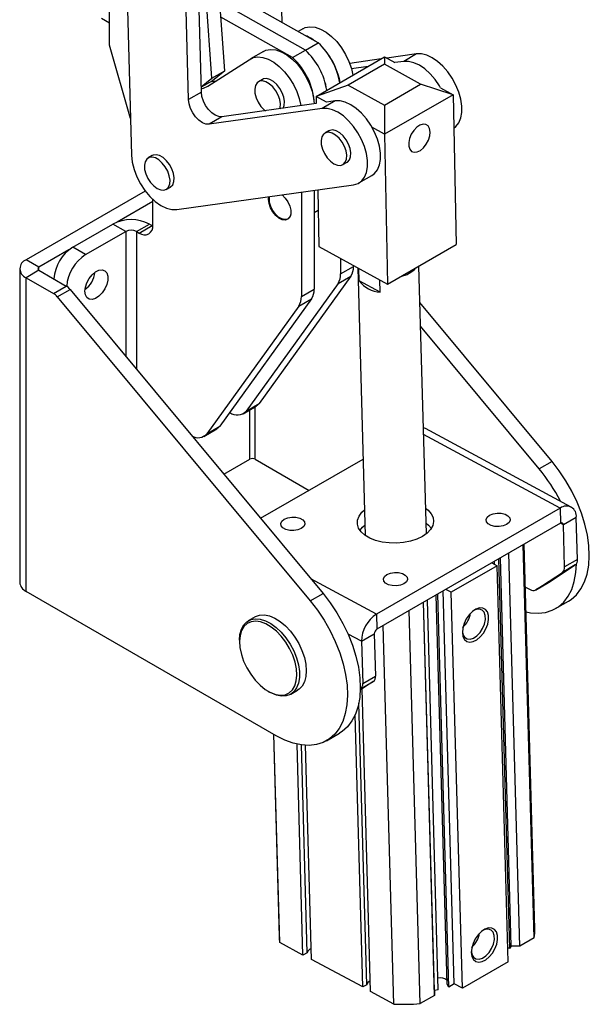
# Model space of a CAD drawing. Extents: x 56 to 806, y 64 to 579.
# Tile 1 of 9: x 135 to 234, y 64 to 236. Entities that reach past the tile are written whole.
import ezdxf

# ---------------------------------------------------------------- set-up
doc = ezdxf.new("R2010")
doc.units = 0
doc.header["$LTSCALE"] = 2
doc.layers.get('0').update_dxf_attribs({"linetype": 'CONTINUOUS'})

msp = doc.modelspace()

# ---------------------------------------------------------------- linework, layer by layer
at = {"color": 7, "linetype": 'CONTINUOUS'}
for p, q in [((180.54158, 235.280632), (179.896902, 258.565486)), ((153.07954, 254.662919), (154.258272, 212.088799)), ((170.512253, 226.826444), (168.53483, 254.27054)), ((166.43864, 223.109221), (165.684141, 250.360633)), ((164.199468, 221.816575), (163.44497, 249.067987)), ((168.273081, 225.533798), (166.600028, 248.75363)), ((186.837185, 231.734604), (169.453089, 241.526277)), ((150.413674, 231.295614), (150.413674, 238.372301)), ((184.598013, 230.441958), (169.644886, 238.864376)), ((150.413675, 235.165759), (149.018648, 235.951515)), ((182.358842, 229.149312), (169.836684, 236.202476)), ((184.129515, 234.191651), (183.312413, 233.719948)), ((154.079973, 218.528688), (150.413674, 231.295614)), ((182.358842, 229.149312), (184.598013, 230.441958)), ((184.598013, 230.441958), (186.837185, 231.734604)), ((167.594747, 224.143467), (174.770565, 228.765682)), ((177.270749, 230.23217), (175.031577, 228.939524)), ((186.44271, 222.357369), (198.416385, 229.269624)), ((197.80213, 228.915022), (192.323505, 228.145841)), ((198.416385, 229.269624), (198.378267, 227.98598)), ((198.416385, 229.269624), (200.219817, 228.276203)), ((203.984904, 229.783066), (198.804614, 229.055768)), ((203.984904, 229.783066), (201.745733, 228.49042)), ((198.378267, 227.98598), (192.061447, 224.339357)), ((195.562959, 227.622376), (192.631607, 227.210825)), ((204.693433, 224.507271), (198.378267, 227.98598)), ((201.745733, 228.49042), (200.219815, 228.276185)), ((166.412568, 224.050898), (168.273081, 225.533798)), ((168.273081, 225.533798), (170.512253, 226.826444)), ((170.512253, 226.826444), (168.36792, 225.11733)), ((177.110575, 225.338204), (176.403468, 224.93)), ((168.36792, 225.11733), (166.414267, 223.98951)), ((168.503165, 224.97677), (168.311471, 225.084742)), ((192.061447, 224.339357), (186.44271, 222.357369)), ((192.061447, 224.339357), (198.376613, 220.860648)), ((198.376613, 220.860648), (204.693433, 224.507271)), ((210.386922, 222.675654), (204.693433, 224.507271)), ((208.17809, 223.892389), (210.386922, 222.675654)), ((166.43864, 223.109221), (164.199468, 221.816575)), ((188.246142, 221.363948), (186.44271, 222.357369)), ((186.44271, 222.357369), (186.467078, 221.114173)), ((210.386922, 222.675654), (198.413248, 215.763398)), ((210.386922, 222.675654), (210.899821, 196.509675)), ((187.532972, 220.285567), (167.799424, 217.515037)), ((186.467079, 221.114191), (170.038595, 218.807684)), ((189.772143, 221.578213), (187.532972, 220.285567)), ((189.772143, 221.578213), (188.246225, 221.363979)), ((198.376613, 220.860648), (198.413248, 215.763398)), ((170.038595, 218.807684), (167.799424, 217.515037)), ((198.413248, 215.763398), (196.204416, 216.980133)), ((188.682788, 216.369357), (187.975682, 215.961153)), ((198.413248, 215.763398), (198.926147, 189.59742)), ((157.853616, 212.041036), (157.146509, 211.632833)), ((191.150425, 210.461742), (191.857531, 210.869946)), ((193.936528, 207.268627), (196.175657, 208.561248)), ((160.321251, 206.133423), (161.028357, 206.541627)), ((162.178174, 202.625417), (193.007348, 206.953736)), ((156.648079, 205.858429), (135.865962, 193.861168)), ((178.179401, 204.379591), (178.235195, 204.879771)), ((183.883396, 205.672762), (183.883396, 187.425227)), ((186.122568, 205.987134), (186.122568, 188.717874)), ((186.761836, 206.076886), (186.955609, 196.19139)), ((157.956147, 204.028269), (151.73599, 200.437449)), ((157.956147, 199.886719), (157.956147, 204.411287)), ((181.516011, 200.99514), (181.74541, 201.127569)), ((186.122568, 202.11489), (186.831477, 202.524134)), ((143.99769, 196.051878), (150.998132, 200.093147)), ((153.237303, 198.800501), (150.998132, 200.093147)), ((155.122922, 198.800501), (157.362093, 200.093147)), ((155.599125, 198.525595), (157.838296, 199.818241)), ((157.362093, 200.093147), (157.838296, 199.818241)), ((157.838296, 199.818241), (157.95332, 199.755084)), ((146.236862, 194.759232), (153.237303, 198.800501)), ((155.122922, 198.800501), (155.599125, 198.525595)), ((146.236862, 194.759232), (143.99769, 196.051878)), ((186.955609, 196.19139), (198.926147, 189.59742)), ((198.926147, 189.59742), (210.899821, 196.509675)), ((143.318229, 195.577978), (138.105133, 192.568522)), ((138.105133, 192.568522), (135.865962, 193.861168)), ((190.742162, 194.105568), (190.742162, 191.384709)), ((190.742162, 191.384709), (192.981334, 192.677355)), ((192.981334, 192.872119), (192.981334, 192.677355)), ((205.699452, 146.027203), (204.388176, 192.750581)), ((134.743203, 192.296386), (134.743203, 137.533722)), ((138.105134, 192.02425), (135.865961, 190.731604)), ((138.105134, 192.02425), (142.868218, 189.274581)), ((192.526899, 191.00996), (176.495919, 168.74404)), ((190.287728, 189.717314), (192.526899, 191.00996)), ((193.725402, 192.46225), (195.036984, 145.727966)), ((193.974306, 190.185317), (193.913309, 192.35874)), ((135.865961, 190.731604), (140.629045, 187.981934)), ((135.865961, 135.968939), (135.865961, 190.731604)), ((140.629045, 187.981934), (142.868218, 189.274581)), ((190.287728, 189.717314), (174.256747, 167.451394)), ((197.623809, 188.21733), (193.974306, 190.185317)), ((197.623809, 188.21733), (197.56402, 190.347748)), ((141.302811, 187.395727), (143.541983, 188.688374)), ((141.302811, 187.395727), (185.431156, 134.308268)), ((143.541983, 188.688374), (187.670329, 135.600915)), ((183.883396, 187.425227), (186.122568, 188.717874)), ((183.428962, 185.757832), (167.397982, 163.491912)), ((185.668133, 187.050479), (169.637153, 164.784558)), ((183.428962, 185.757832), (185.668133, 187.050479)), ((227.621862, 158.664444), (204.566383, 186.400739)), ((225.38269, 157.371797), (204.682169, 182.275022)), ((174.256747, 167.451394), (176.495919, 168.74404)), ((171.411349, 167.213214), (171.393254, 167.22366)), ((173.744493, 166.982183), (175.983664, 168.27483)), ((166.885727, 163.022702), (169.124899, 164.315348)), ((167.397982, 163.491912), (169.637153, 164.784558)), ((205.521021, 164.415111), (205.179779, 164.544227)), ((230.963064, 150.695544), (205.521021, 164.415111)), ((170.359699, 156.426022), (174.874686, 159.032469)), ((175.817495, 159.032468), (185.221049, 153.603912)), ((176.763849, 148.721674), (194.662975, 159.054619)), ((227.621862, 158.664444), (225.38269, 157.371797)), ((229.054383, 150.50141), (196.998874, 131.996158)), ((229.054383, 150.50141), (229.128105, 147.874542)), ((229.128105, 147.874542), (197.072595, 129.369291)), ((231.8542, 148.886294), (229.615029, 147.593649)), ((232.06087, 141.522253), (231.8542, 148.886294)), ((229.821699, 140.229607), (229.615029, 147.593649)), ((224.527508, 75.496594), (222.601977, 144.107085)), ((224.643934, 76.980072), (222.757514, 144.196871)), ((217.596332, 140.671354), (217.581254, 141.208683)), ((220.274067, 73.652926), (218.365429, 141.661379)), ((220.509368, 74.018668), (218.60708, 141.800881)), ((222.017454, 74.04757), (220.091922, 142.658061)), ((232.06087, 141.522253), (229.821699, 140.229607)), ((218.049586, 140.426941), (210.03571, 135.800628)), ((217.107288, 140.935073), (218.049586, 140.426941)), ((219.989648, 71.298791), (218.049586, 140.426941)), ((224.773796, 136.217574), (229.440636, 139.27971)), ((227.012967, 137.51022), (231.679807, 140.572356)), ((231.679807, 140.572356), (229.440636, 139.27971)), ((227.012967, 137.51022), (224.773796, 136.217574)), ((226.980503, 137.490228), (227.012967, 137.51022)), ((179.513813, 110.771571), (135.865961, 135.968939)), ((210.562324, 67.434664), (208.636792, 136.045155)), ((210.03571, 135.800628), (209.093411, 136.30876)), ((211.975771, 66.672478), (210.03571, 135.800628)), ((222.967547, 136.713017), (223.787974, 136.2706)), ((224.741332, 136.197582), (226.980503, 137.490228)), ((185.431156, 134.308268), (187.670329, 135.600915)), ((207.12148, 66.290004), (205.219192, 134.072217)), ((207.774867, 66.435058), (205.86617, 134.445711)), ((209.303761, 67.395426), (207.397209, 135.329565)), ((209.631739, 66.897449), (207.706207, 135.50794)), ((228.24713, 132.965486), (230.486303, 134.258133)), ((204.611016, 63.999047), (202.685484, 132.609538)), ((207.121071, 65.448071), (205.195539, 134.058562)), ((175.809948, 131.530076), (174.631437, 130.849736)), ((196.998874, 131.996158), (197.072595, 129.369291)), ((200.015717, 63.910951), (198.161017, 129.997623)), ((173.09682, 127.457876), (173.09682, 127.185739)), ((194.377542, 127.25148), (196.616712, 128.544126)), ((194.377542, 127.25148), (194.584212, 119.887438)), ((196.616712, 128.544126), (196.823383, 121.180084)), ((194.584212, 119.887438), (196.823383, 121.180084)), ((182.039168, 118.017784), (183.217678, 118.698124)), ((196.442319, 120.230188), (194.165617, 118.736336)), ((194.203148, 118.937542), (194.170169, 118.915901)), ((194.203148, 118.937542), (196.442319, 120.230188)), ((195.956944, 66.099651), (194.474031, 118.938706)), ((178.098785, 118.521139), (178.334453, 118.385042)), ((195.290599, 67.303653), (193.911136, 116.456663)), ((194.604784, 66.907741), (193.272118, 114.393269)), ((179.003056, 111.066423), (179.994845, 75.727013)), ((180.110024, 74.645061), (179.089266, 111.016654)), ((188.295597, 109.901957), (190.534769, 111.194603)), ((184.168797, 72.456378), (183.134673, 109.304294)), ((184.925322, 72.893111), (183.907434, 109.162544)), ((185.662378, 71.729913), (184.613816, 109.092297)), ((184.168797, 72.456378), (180.110024, 74.645061)), ((220.509368, 74.018668), (220.274067, 73.652926)), ((222.017454, 74.04757), (220.509368, 74.018668)), ((224.527508, 75.496594), (222.017454, 74.04757)), ((184.925322, 72.893111), (184.168797, 72.456378)), ((220.274067, 73.652926), (219.921762, 73.717649)), ((194.604784, 66.907741), (185.662378, 71.729913)), ((219.989648, 71.298791), (211.975771, 66.672478)), ((195.290599, 67.303653), (194.604784, 66.907741)), ((209.631739, 66.897449), (209.303761, 67.395426)), ((210.562324, 67.434664), (209.631739, 66.897449)), ((211.975771, 66.672478), (210.562324, 67.434664)), ((200.015717, 63.910951), (195.956944, 66.099651)), ((207.121071, 65.448071), (204.611016, 63.999047)), ((207.12148, 66.290004), (207.121071, 65.448071)), ((207.774867, 66.435058), (207.12148, 66.290004))]:
    msp.add_line(p, q, dxfattribs=at)
at = {"color": 8, "linetype": 'CONTINUOUS'}
for p, q in [((153.237303, 198.800501), (153.237303, 177.024673)), ((155.122922, 198.800501), (155.122922, 174.756226)), ((138.105133, 192.024254), (138.105133, 192.568522)), ((174.874686, 159.032469), (174.874686, 167.634622)), ((175.817495, 159.032468), (175.817495, 168.178894)), ((229.054383, 150.50141), (205.213077, 163.357777)), ((229.615029, 147.593649), (229.111701, 147.86507)), ((196.998874, 131.996158), (185.522554, 138.184738)), ((194.377542, 127.25148), (192.036189, 128.514049))]:
    msp.add_line(p, q, dxfattribs=at)
at = {"color": 7, "linetype": 'CONTINUOUS', "flags": 128}
for points in [[(184.129515, 234.191651), (184.566174, 234.389775), (185.376374, 234.533559), (186.270873, 234.444153), (187.218505, 234.124671), (188.186254, 233.586244), (189.140402, 232.847632), (190.047704, 231.93457), (190.876552, 230.878868), (191.598064, 229.717311), (192.187101, 228.490368), (192.623145, 227.240786), (192.881456, 226.074378)], [(177.270749, 230.23217), (177.707409, 230.430294), (178.517608, 230.574078), (179.412107, 230.484672), (180.359739, 230.16519), (181.327488, 229.626762), (182.281636, 228.888151), (183.188938, 227.975089), (184.017786, 226.919387), (184.739298, 225.75783), (185.328335, 224.530887), (185.764379, 223.281305), (186.032233, 222.052623), (186.120313, 221.065507)], [(174.770565, 228.765682), (175.468237, 229.137647), (176.278437, 229.281432), (177.172936, 229.192025), (178.120567, 228.872543), (179.088317, 228.334116), (180.042465, 227.595505), (180.949767, 226.682443), (181.778614, 225.626741), (182.500126, 224.465183), (183.089164, 223.238241), (183.525208, 221.988658), (183.793062, 220.759977), (183.796145, 220.739201)], [(210.501401, 216.835469), (210.865412, 217.124737), (211.367792, 217.775184), (211.711967, 218.607547), (211.88622, 219.593477), (211.884611, 220.699404), (211.707201, 221.887663), (211.36003, 223.11779), (210.854918, 224.347896), (210.209067, 225.536092), (209.444474, 226.641911), (208.58717, 227.627701), (207.666356, 228.459887), (206.713384, 229.110135), (205.760711, 229.556298), (204.840775, 229.783183), (203.984904, 229.783066)], [(208.178024, 223.892406), (207.969895, 224.243446), (207.205302, 225.349265), (206.347999, 226.335055), (205.427185, 227.167241), (204.474213, 227.817489), (203.52154, 228.263652), (202.601604, 228.490537), (201.745733, 228.49042)], [(180.727417, 220.308361), (180.896052, 220.792096), (180.937777, 221.472392), (180.813382, 222.235465), (180.532096, 223.02472), (180.114779, 223.781623), (179.592382, 224.450038), (179.003649, 224.98039), (178.392243, 225.333347), (177.803511, 225.482731), (177.281114, 225.417464), (177.110575, 225.338204)], [(166.422152, 223.704733), (166.840464, 223.798299), (167.594747, 224.143467)], [(168.090098, 224.956946), (168.22431, 224.958238), (169.054082, 225.08348)], [(180.151117, 220.22745), (180.188945, 220.383892), (180.23067, 221.064187), (180.106275, 221.82726), (179.824989, 222.616516), (179.407672, 223.373419), (178.885275, 224.041834), (178.296542, 224.572186), (177.685136, 224.925143), (177.096404, 225.074527), (176.574007, 225.009259), (176.15669, 224.73418), (175.875403, 224.269691), (175.751009, 223.650241), (175.792733, 222.921771), (175.99748, 222.13831), (176.350066, 221.357963), (176.82434, 220.638604), (177.385128, 220.033584), (177.600259, 219.85279)], [(167.799424, 217.515037), (167.238901, 217.545538), (166.631789, 217.780445), (166.01946, 218.203754), (165.443644, 218.786614), (164.943583, 219.489304), (164.553353, 220.263939), (164.299549, 221.057728), (164.199468, 221.816575)], [(170.038595, 218.807684), (169.478072, 218.838184), (168.87096, 219.073091), (168.258632, 219.4964), (167.682816, 220.07926), (167.182754, 220.781951), (166.792525, 221.556585), (166.538721, 222.350374), (166.43864, 223.109221)], [(193.007348, 206.953736), (193.770006, 207.180854), (194.41348, 207.627238), (194.91586, 208.277686), (195.260034, 209.110048), (195.434287, 210.095979), (195.432678, 211.201905), (195.255268, 212.390164), (194.908097, 213.620291), (194.402985, 214.850398), (193.757134, 216.038593), (192.992541, 217.144412), (192.135237, 218.130202), (191.214423, 218.962389), (190.261451, 219.612636), (189.308778, 220.058799), (188.388842, 220.285684), (187.532972, 220.285567)], [(196.1757, 208.561273), (196.652651, 208.919884), (197.155031, 209.570332), (197.499206, 210.402694), (197.673458, 211.388625), (197.67185, 212.494552), (197.49444, 213.682811), (197.147269, 214.912938), (196.642157, 216.143044), (195.996305, 217.331239), (195.231712, 218.437059), (194.374409, 219.422848), (193.453595, 220.255035), (192.500623, 220.905283), (191.54795, 221.351445), (190.628014, 221.578331), (189.772143, 221.578213)], [(206.367015, 216.159959), (206.270521, 216.760586), (206.015052, 217.211124), (205.623315, 217.471539), (205.130114, 217.518691), (204.57927, 217.348392), (204.019727, 216.975776), (203.501211, 216.433946), (203.069782, 215.771053), (202.763786, 215.045991), (202.610405, 214.323189), (202.623271, 213.66687), (202.801237, 213.135352), (203.128496, 212.77586), (203.575962, 212.620341), (204.103884, 212.682608), (204.665345, 212.957133), (205.210464, 213.41952), (205.690803, 214.028685), (206.063679, 214.730502), (206.295964, 215.46261), (206.367015, 216.159959)], [(189.563053, 210.61893), (190.168765, 210.365398), (190.729554, 210.322944), (191.203827, 210.494719), (191.556413, 210.867979), (191.761159, 211.415045), (191.802885, 212.09534), (191.678488, 212.858414), (191.397204, 213.647669), (190.979887, 214.404572), (190.457489, 215.072987), (189.868757, 215.603339), (189.25735, 215.956297), (188.668618, 216.10568), (188.14622, 216.040413), (187.728903, 215.765333), (187.447617, 215.300844), (187.323222, 214.681394), (187.364948, 213.952924), (187.569694, 213.169463), (187.92228, 212.389115), (188.396553, 211.669757), (188.957342, 211.064738), (189.563053, 210.61893)], [(191.857531, 210.869946), (191.910933, 210.902922), (192.26352, 211.276183), (192.468266, 211.823249), (192.509991, 212.503544), (192.385595, 213.266618), (192.10431, 214.055873), (191.686993, 214.812776), (191.164595, 215.481191), (190.575863, 216.011543), (189.964457, 216.364501), (189.375725, 216.513884), (188.853327, 216.448617), (188.682788, 216.369357)], [(154.258272, 212.088799), (154.383798, 210.887215), (154.692105, 209.627952), (155.172048, 208.356524), (155.806282, 207.11888), (156.571883, 205.959757), (157.441182, 204.921042), (158.382759, 204.040284), (159.362583, 203.349312), (160.34524, 202.873099), (161.295215, 202.628858), (162.178174, 202.625417)], [(158.73388, 206.290609), (159.339591, 206.037079), (159.900379, 205.994624), (160.374654, 206.166398), (160.727239, 206.539659), (160.931987, 207.086724), (160.97371, 207.76702), (160.849316, 208.530092), (160.56803, 209.319348), (160.150713, 210.076252), (159.628316, 210.744666), (159.039583, 211.275019), (158.428177, 211.627976), (157.839444, 211.77736), (157.317047, 211.712092), (156.899731, 211.437013), (156.618444, 210.972523), (156.49405, 210.353073), (156.535774, 209.624603), (156.740521, 208.841142), (157.093106, 208.060795), (157.567381, 207.341436), (158.128169, 206.736418), (158.73388, 206.290609)], [(161.028357, 206.541627), (161.08176, 206.574602), (161.434346, 206.947863), (161.639093, 207.494928), (161.680817, 208.175224), (161.556423, 208.938296), (161.275136, 209.727552), (160.857819, 210.484455), (160.335422, 211.15287), (159.746689, 211.683223), (159.135284, 212.03618), (158.546551, 212.185564), (158.024154, 212.120296), (157.853616, 212.041036)], [(180.529754, 205.201921), (180.542239, 205.191473), (181.078539, 204.638817), (181.528972, 203.963987), (181.853515, 203.226946), (182.023331, 202.49318), (182.023331, 201.827893), (181.853515, 201.290195), (181.528972, 200.927863), (181.078539, 200.773091), (180.542239, 200.839632), (179.967724, 201.121576), (179.406044, 201.593869), (178.907105, 202.214542), (178.51524, 202.928453), (178.265268, 203.672162), (178.179401, 204.379591), (178.179401, 204.379591)], [(181.974385, 201.591348), (181.815779, 201.273176), (181.465332, 200.968027), (181.000924, 200.870495), (180.463822, 200.989244), (179.901749, 201.313722), (179.364647, 201.815098), (178.900239, 202.448824), (178.549793, 203.15859), (178.344444, 203.88133), (178.30244, 204.552824), (178.355442, 204.896654)], [(146.11901, 188.3494), (146.208019, 189.082706), (146.467135, 189.853627), (146.873337, 190.593654), (147.39053, 191.237039), (147.97276, 191.726609), (148.568293, 192.018866), (149.124214, 192.087841), (149.591126, 191.927408), (149.927543, 191.551822), (150.103571, 190.99445), (150.103571, 190.304822), (149.927543, 189.544212), (149.591126, 188.780207), (149.124214, 188.080689), (148.568293, 187.507812), (147.97276, 187.112481), (147.39053, 186.929826), (146.873337, 186.976069), (146.467135, 187.247109), (146.208019, 187.718857), (146.11901, 188.3494)], [(176.495919, 168.74404), (176.255336, 168.47335), (175.983664, 168.27483)], [(169.637153, 164.784558), (169.39657, 164.513869), (169.124899, 164.315348)], [(230.486303, 134.258133), (230.966429, 134.567414), (231.892104, 135.384792), (232.670696, 136.405532), (233.290965, 137.614888), (233.743959, 138.995404), (234.023133, 140.527149), (234.124461, 142.188005), (234.046482, 143.954004), (233.790313, 145.799637), (233.35966, 147.698262), (232.76074, 149.622481), (232.002195, 151.544495), (231.09498, 153.436565), (230.052194, 155.271371), (228.888891, 157.022423), (227.621862, 158.664444)], [(205.017097, 145.567908), (204.039815, 145.098795), (202.927569, 144.738471), (201.720558, 144.499947), (200.462409, 144.391853), (199.19859, 144.418083), (197.974786, 144.577697), (196.83522, 144.864934), (195.821083, 145.269397), (194.969029, 145.776475), (194.309853, 146.367844), (193.86738, 147.022125), (193.6576, 147.715679), (193.688097, 148.423426), (193.957767, 149.119794), (194.456865, 149.779616), (194.911761, 150.189932)], [(205.574228, 150.48917), (205.997547, 150.154233), (206.550879, 149.52857), (206.878486, 148.851593), (206.968536, 148.14776), (206.817768, 147.442504), (206.431636, 146.761326), (205.824093, 146.128836), (205.017097, 145.567908)], [(216.730004, 149.252202), (217.32738, 149.49713), (218.031711, 149.615988), (218.758045, 149.594431), (219.418772, 149.435078), (219.934203, 149.157131), (220.242165, 148.794123), (220.305516, 148.389842), (220.116613, 147.99304), (219.698242, 147.651589), (219.100865, 147.406661), (218.396534, 147.287811), (217.670201, 147.30936), (217.009474, 147.468721), (216.494042, 147.746667), (216.186081, 148.109668), (216.12273, 148.513956), (216.311633, 148.910751), (216.730004, 149.252202)], [(180.912973, 148.565545), (181.510349, 148.810465), (182.214682, 148.929322), (182.941014, 148.907774), (183.601741, 148.748413), (184.117171, 148.470468), (184.425132, 148.107467), (184.488483, 147.703179), (184.299582, 147.306383), (183.88121, 146.964924), (183.283834, 146.720004), (182.579502, 146.601147), (181.853168, 146.622704), (181.192441, 146.782057), (180.677011, 147.060003), (180.36905, 147.423011), (180.3057, 147.827291), (180.494601, 148.224086), (180.912973, 148.565545)], [(205.647953, 147.862293), (206.071269, 147.527365), (206.576912, 146.970096)], [(194.108025, 146.620164), (194.530589, 147.152748), (194.993737, 147.569551)], [(201.78487, 137.310419), (201.187494, 137.065492), (200.483163, 136.946642), (199.75683, 136.968191), (199.096103, 137.127552), (198.580671, 137.405498), (198.272709, 137.768498), (198.209358, 138.172787), (198.398261, 138.569582), (198.816633, 138.911033), (199.414009, 139.155961), (200.11834, 139.274819), (200.844673, 139.253262), (201.505401, 139.093909), (202.020832, 138.815962), (202.328794, 138.452954), (202.392145, 138.048673), (202.203242, 137.651871), (201.78487, 137.310419)], [(223.089515, 132.367075), (223.848646, 132.227524), (225.210825, 132.14512), (226.490056, 132.294175), (227.667867, 132.672544), (228.727256, 133.274768), (229.652931, 134.092145), (230.431524, 135.112885), (231.051792, 136.322242), (231.504786, 137.702758), (231.78396, 139.234502), (231.884073, 140.778296)], [(185.431156, 134.308268), (186.698186, 132.666247), (187.861488, 130.915195), (188.904275, 129.080389), (189.811489, 127.188319), (190.570034, 125.266305), (191.168955, 123.342086), (191.599608, 121.443461), (191.855776, 119.597828), (191.933755, 117.831829), (191.832427, 116.170973), (191.553253, 114.639228), (191.100259, 113.258712), (190.479991, 112.049356), (189.701398, 111.028616), (188.775723, 110.211238), (187.716334, 109.609015), (186.538523, 109.230646), (185.259292, 109.081591), (183.897113, 109.163994), (182.47165, 109.476685), (181.003486, 110.015129), (179.513813, 110.771571)], [(187.670329, 135.600915), (188.937358, 133.958894), (190.10066, 132.207842), (191.143447, 130.373036), (192.050661, 128.480966), (192.809206, 126.558952), (193.408127, 124.634733), (193.83878, 122.736108), (194.094949, 120.890474), (194.172927, 119.124476), (194.071599, 117.46362), (193.792426, 115.931875), (193.339431, 114.551359), (192.719163, 113.342003), (191.94057, 112.321263), (191.014896, 111.503885), (190.534769, 111.194603)], [(211.974783, 128.771249), (212.080178, 128.094602), (212.347811, 127.566308), (212.757834, 127.225551), (213.279834, 127.097611), (213.875103, 127.191956), (214.499485, 127.501605), (215.106677, 128.003585), (215.651646, 128.660672), (216.093975, 129.424127), (216.400858, 130.237334), (216.54953, 131.039984), (216.528973, 131.772535), (216.340704, 132.380664), (215.998692, 132.819272), (215.528297, 133.055827), (214.964411, 133.072785), (214.348855, 132.868892), (213.727276, 132.459263), (213.145779, 131.874279), (212.64749, 131.157327), (212.269362, 130.361584), (212.039443, 129.54606), (211.974783, 128.771249)], [(211.977248, 129.017685), (212.084227, 128.430591), (212.363208, 127.945213), (212.787086, 127.663963), (213.318204, 127.611832), (213.909366, 127.793443), (214.508041, 128.192668), (215.06104, 128.774037), (215.519221, 129.485884), (215.841879, 130.264964), (216.000341, 131.042043), (215.980524, 131.748095), (215.784194, 132.320358), (215.428795, 132.708003), (214.945901, 132.876579), (214.378425, 132.811112), (213.909289, 132.600537)], [(173.09682, 127.457876), (173.176363, 128.462117), (173.421653, 129.367366), (173.82487, 130.114045), (174.373058, 130.678146), (175.048595, 131.041557), (175.829769, 131.192589), (176.691474, 131.126383), (177.606011, 130.845073), (178.543989, 130.357694), (179.475262, 129.679913), (180.369892, 128.833523), (181.199132, 127.845721), (181.936322, 126.748249), (182.557778, 125.576392), (183.043516, 124.36781), (183.377927, 123.161352), (183.550269, 121.995778), (183.554993, 120.908578), (183.391955, 119.934667), (183.066388, 119.105369), (182.588762, 118.447329), (181.97443, 117.98169), (181.243129, 117.723435), (180.418368, 117.680854), (179.526657, 117.855314), (178.596655, 118.241212), (178.334453, 118.385042)], [(173.817935, 123.781498), (174.36629, 122.6073), (175.041779, 121.490662), (175.821398, 120.469622), (176.678599, 119.57894), (177.584189, 118.848943), (178.507332, 118.304506), (179.41659, 117.964157), (180.281001, 117.839486), (181.071125, 117.934744), (181.760057, 118.246683), (182.324337, 118.764684), (182.744748, 119.471101), (183.006975, 120.341888), (183.102086, 121.347379), (183.026847, 122.453344), (182.783815, 123.622114), (182.381263, 124.813894), (181.832908, 125.988085), (181.15742, 127.104722), (180.377802, 128.125761), (179.520602, 129.016443), (178.61501, 129.746441), (177.691866, 130.290879), (176.782609, 130.631226), (175.9182, 130.755897), (175.128075, 130.66064), (174.439142, 130.3487), (173.874861, 129.8307), (173.45445, 129.124284), (173.192223, 128.253497), (173.097111, 127.248006), (173.172352, 126.142039), (173.415387, 124.973268), (173.817935, 123.781498)], [(175.809948, 131.530076), (175.874685, 131.56617), (176.605986, 131.824425), (177.430745, 131.867006), (178.322457, 131.692546), (179.252458, 131.306649), (180.19086, 130.721719), (181.107501, 129.956554), (181.972923, 129.035745), (182.759303, 127.988901), (183.441372, 126.849646), (183.997205, 125.654615)], [(183.997205, 125.654615), (184.408937, 124.442212), (184.663339, 123.251402), (184.75223, 122.120464), (184.672752, 121.085742), (184.427464, 120.180493), (184.024245, 119.433822), (183.476059, 118.869712), (183.217678, 118.698124)], [(213.542351, 72.915701), (213.647746, 72.239054), (213.915379, 71.710768), (214.325402, 71.370011), (214.847405, 71.242061), (215.442671, 71.336416), (216.067052, 71.646057), (216.674245, 72.148037), (217.219214, 72.805132), (217.661543, 73.568587), (217.968425, 74.381786), (218.117098, 75.184436), (218.096541, 75.916987), (217.908271, 76.525124), (217.56626, 76.963724), (217.095868, 77.200285), (216.531982, 77.217243), (215.916423, 77.013344), (215.294844, 76.603715), (214.713346, 76.018731), (214.215058, 75.301779), (213.836933, 74.506034), (213.607011, 73.69052), (213.542351, 72.915701)], [(213.544816, 73.162137), (213.651794, 72.575051), (213.930776, 72.089673), (214.354658, 71.808413), (214.885771, 71.756276), (215.476933, 71.937895), (216.075609, 72.337128), (216.628607, 72.918489), (217.086792, 73.630334), (217.409447, 74.409416), (217.567908, 75.186503), (217.548092, 75.892547), (217.351762, 76.464818), (216.996363, 76.852463), (216.513469, 77.021039), (215.945993, 76.955563), (215.47686, 76.744987)]]:
    msp.add_lwpolyline(points, dxfattribs=at)
at = {"color": 7, "linetype": 'CONTINUOUS'}
for centre, radius, start, end in [((182.218744, 226.674999), 6.745469, 52.31761674, 68.90120464), ((176.149243, 221.429595), 12.353315, 9.41511739, 46.84869176), ((176.014952, 221.357795), 12.497638, 9.6391425, 46.62466665), ((178.254124, 222.650441), 12.497638, 9.6391425, 46.62466665), ((174.225042, 220.341337), 11.989125, 3.5108636, 47.27880408), ((179.043979, 222.761283), 11.772973, 9.88187823, 35.16558292), ((154.180112, 193.951949), 6.916597, 62.60966238, 117.39033534), ((156.519233, 199.653627), 1.455697, 230.79673592, 9.21408977), ((154.180113, 196.980889), 2.04936, 62.60963775, 117.39036225), ((147.895968, 189.98101), 7.214708, 122.7056808, 175.67402709), ((150.134784, 188.688671), 7.214258, 122.7046234, 175.69300917), ((136.459849, 192.296386), 1.673692, 110.7834159, 249.21655194), ((138.208417, 192.296386), 0.291076, 110.78340249, 249.21678238), ((190.137263, 192.556858), 2.846622, 327.08354322, 2.42603463), ((143.512416, 192.167309), 4.388439, 306.69611524, 353.3092883), ((143.512346, 192.167349), 4.388513, 306.69652872, 353.30887481), ((187.898092, 191.264212), 2.846622, 327.08354322, 2.42603463), ((200.120016, 195.912801), 5.1088, 282.50462465, 317.48999881), ((141.544017, 187.072285), 2.56975, 38.96825371, 58.98226652), ((197.849812, 193.004313), 4.792315, 216.03169097, 267.29695582), ((139.304845, 185.779638), 2.56975, 38.96825371, 58.98226652), ((181.039326, 187.304731), 2.846622, 327.08354322, 2.42603463), ((183.278498, 188.597377), 2.846622, 327.08354322, 2.42603463), ((172.710487, 168.808416), 2.057287, 230.8405122, 318.72928966), ((165.887645, 164.7821), 1.986379, 236.45280138, 319.49476933), ((175.34609, 158.122664), 1.024678, 62.60958242, 117.39035597), ((202.277592, 138.252983), 29.989574, 26.66719267, 39.60679412), ((230.122136, 149.118057), 1.747501, 352.37866929, 127.663079), ((229.313799, 147.633956), 0.303915, 352.3785954, 127.66235893), ((231.012424, 141.391468), 1.056572, 309.17189775, 7.11040204), ((228.773253, 140.098823), 1.056572, 309.17189775, 7.11040204), ((136.661631, 137.725035), 1.927943, 185.69494493, 245.62519625), ((224.325095, 137.065995), 0.959766, 235.96931894, 297.87285358), ((200.106465, 127.182827), 5.729335, 122.84717211, 179.31342453), ((208.944167, 132.965617), 4.54079, 313.38706181, 349.94157972), ((197.613069, 128.532178), 0.996428, 122.84791265, 179.31297218), ((195.774936, 121.0493), 1.056572, 309.17189775, 7.11040204), ((193.535766, 119.756654), 1.056572, 309.17189775, 7.11040204), ((186.99273, 75.924863), 7.000681, 181.61948019, 190.53353248), ((210.511819, 77.110034), 4.540701, 313.38666063, 349.94182599), ((217.594534, 76.787011), 7.052042, 349.4563323, 1.56876037), ((185.830777, 72.674304), 0.931517, 103.68007701, 166.41472745), ((196.169155, 67.101061), 0.901613, 107.05963764, 167.0147724), ((208.07457, 66.556339), 1.945223, 51.53513273, 100.56838983), ((201.549224, 103.814541), 39.933045, 267.79918935, 274.39736348)]:
    msp.add_arc(centre, radius, start, end, dxfattribs=at)

doc.saveas('drawing.dxf')
